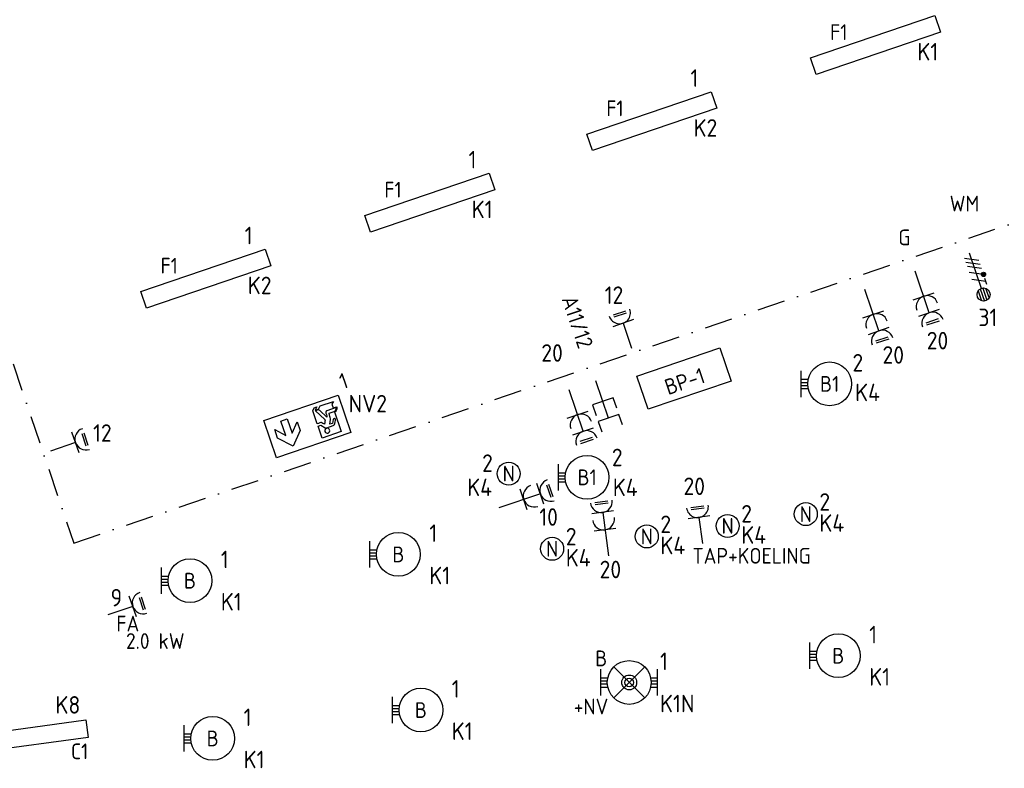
# Model space of a CAD drawing. Header units: millimetres. Extents: x 28812 to 120869, y 26747 to 104834.
# Tile 24 of 36: x 75397 to 86642, y 58824 to 67371. Entities that reach past the tile are written whole.
import ezdxf
from ezdxf.enums import TextEntityAlignment as Align

# ---------------------------------------------------------------- set-up
doc = ezdxf.new("R2010")
doc.units = ezdxf.units.MM
doc.header["$LTSCALE"] = 100
doc.linetypes.add('DASHDOT2', pattern=[12.7, 6.35, -3.175, 0, -3.175])
for name, color, linetype in [('EB63101-_ATTRIB', 2, 'Continuous'), ('EB63103-_ATTRIB', 2, 'Continuous'), ('EB63105-_ATTRIB', 2, 'Continuous'), ('EB63109-_ATTRIB', 2, 'Continuous'), ('EB6441--_ATTRIB', 2, 'Continuous'), ('EL62203-_KRACHT-WCD230', 3, 'Continuous'), ('EL63101-_LICHT-ARM', 3, 'Continuous'), ('EL63103-_LICHT-WCD230V', 3, 'Continuous'), ('EL63105-_LICHT-KAST', 3, 'Continuous'), ('EL63109-_LICHT-ASP400V', 3, 'Continuous'), ('EL6350--', 3, 'Continuous'), ('EL63501-_NOODVRL-ARM', 3, 'Continuous'), ('EL6441--_DATACOM', 3, 'Continuous')]:
    doc.layers.add(name, color=color, linetype=linetype)
doc.layers.add('GRENS', color=210, linetype='DASHDOT2', lineweight=30)
doc.styles.add('NORATT', font='iso.shx')
doc.styles.add('NORDIM', font='isocp.shx')
doc.styles.add('STABICAD-018', font='ISOCP.SHX', dxfattribs={"height": 1.8})

# ---------------------------------------------------------------- blocks, each defined once
blk = doc.blocks.new('ES3G00')
at = {"color": 0}
blk.add_circle((0, 0), 2.5, dxfattribs=at)
at = {"style": 'NORATT', "flags": 9}
blk.add_attdef('GELIJK', text='', height=1.8, dxfattribs=at).set_placement((3.5, 5), align=Align.MIDDLE_CENTER)
at = {"color": 0, "style": 'NORATT'}
for tag, flags, p in [('SCHAK', 8, (3.5, 2.75)), ('A_CODE', 8, (0, 0)), ('GROEP', 8, (-3.5, -2.75)), ('KAST', 9, (3.5, -2.75))]:
    blk.add_attdef(tag, text='', height=1.8, dxfattribs=dict(at, flags=flags)).set_placement(p, align=Align.MIDDLE)
blk = doc.blocks.new('ES3G10')
for p, q in [((-3.25, -1.5), (-3.25, 1.5)), ((-3.25, 0.52), (-2.44, 0.52)), ((-3.25, 0.17), (-2.49, 0.17)), ((-3.25, -0.17), (-2.49, -0.17)), ((-3.25, -0.52), (-2.44, -0.52))]:
    blk.add_line(p, q)
blk.add_circle((0, 0), 2.5)
at = {"style": 'NORATT', "flags": 9}
blk.add_attdef('GELIJK', text='', height=1.8, dxfattribs=at).set_placement((3.5, 5), align=Align.MIDDLE_CENTER)
at = {"color": 6, "style": 'NORATT'}
for tag, flags, p in [('SCHAK', 8, (3.5, 2.75)), ('A_CODE', 8, (0, 0)), ('GROEP', 8, (-3.5, -2.75)), ('KAST', 9, (3.5, -2.75))]:
    blk.add_attdef(tag, text='', height=1.8, dxfattribs=dict(at, flags=flags)).set_placement(p, align=Align.MIDDLE)
blk = doc.blocks.new('ES3W2L')
for p, q in [((-0.75, 3.25), (0.75, 3.25)), ((-0.75, 3), (0.75, 3)), ((1.25, 2), (-1.25, 2)), ((0, 2), (0, -3)), ((1.25, 0), (-1.25, 0))]:
    blk.add_line(p, q)
for centre in [(0, 3.25), (0, 1.25)]:
    blk.add_arc(centre, 1.25, 180, 0)
at = {"style": 'NORATT'}
for tag, flags, p in [('VERMOGEN', 9, (-2.5, 5)), ('GELIJKI', 9, (5, 5)), ('GELIJK', 9, (5, 5)), ('GROEP', 8, (0, 5)), ('SCHAK', 8, (2.5, 5)), ('KAST', 9, (7, 5)), ('TAL', 8, (2.5, 5))]:
    blk.add_attdef(tag, text='', height=1.8, rotation=90, dxfattribs=dict(at, flags=flags)).set_placement(p, align=Align.MIDDLE_CENTER)
for tag, height, flags, p in [('GROEPI', 1.8, 9, (0, 9.5)), ('CODE', 3.5, 8, (0, 4.5)), ('M_CODE', 1.8, 9, (0, 0)), ('VERMOGENI', 1.8, 9, (0, -9.5)), ('DOELI', 1.8, 9, (0, -11.5))]:
    blk.add_attdef(tag, text='', height=height, dxfattribs=dict(at, flags=flags)).set_placement(p, align=Align.MIDDLE_CENTER)
at = {"style": 'NORATT', "flags": 8}
blk.add_attdef('DOEL', text='', height=1.8, rotation=90, dxfattribs=at).set_placement((-2.5, 5), align=Align.MIDDLE_LEFT)
blk = doc.blocks.new('ES111352')
at = {"color": 0}
blk.add_line((0, 1.5), (0, -3), dxfattribs=at)
for points in [[(-1.25, 2.75), (-1.25, 1.5), (1.25, 1.5), (1.25, 2.75)], [(-1.25, 0.75), (-1.25, -0.5), (1.25, -0.5), (1.25, 0.75)]]:
    blk.add_lwpolyline(points, dxfattribs=at)
at = {"color": 0, "style": 'NORATT', "flags": 8}
blk.add_attdef('NUMMER1', text='', height=1.8, rotation=90, dxfattribs=at).set_placement((-1.5, 4.5), align=Align.MIDDLE_LEFT)
at = {"style": 'NORATT', "flags": 8}
blk.add_attdef('NUMMER', text='', height=1.8, rotation=90, dxfattribs=at).set_placement((1.5, 4.5), align=Align.MIDDLE_LEFT)
at = {"style": 'NORATT'}
for tag, flags, p in [('PANEEL', 9, (0, 3)), ('CODE', 9, (1, 3.5)), ('GRP', 8, (0, -5)), ('RUIMTE', 9, (0, -7.5))]:
    blk.add_attdef(tag, text='', height=1.8, dxfattribs=dict(at, flags=flags)).set_placement(p, align=Align.MIDDLE_LEFT)
at = {"style": 'NORATT', "flags": 8}
blk.add_attdef('M_CODE', text='', height=1.8, dxfattribs=at).set_placement((0, 0), align=Align.MIDDLE_CENTER)
blk = doc.blocks.new('ES111207')
at = {"color": 0}
blk.add_lwpolyline([(5, -2), (-5, -2), (-5, 2), (5, 2)], close=True, dxfattribs=at)
at = {"style": 'NORATT'}
for tag, height, flags, p in [('GROEPI', 1.8, 9, (0, 9.5)), ('GROEP', 1.8, 8, (0, 7.5)), ('CODE', 3.5, 8, (0, 4.5)), ('M_CODE', 1.8, 9, (0, 0)), ('KAST', 1.8, 9, (0, -3.5)), ('VERMOGEN', 1.8, 9, (0, -5.5)), ('DOEL', 1.8, 9, (0, -7.5)), ('VERMOGENI', 1.8, 9, (0, -9.5)), ('DOELI', 1.8, 9, (0, -11.5))]:
    blk.add_attdef(tag, text='', height=height, dxfattribs=dict(at, flags=flags)).set_placement(p, align=Align.MIDDLE_CENTER)
at = {"style": 'NORATT', "flags": 9}
for tag in ['GELIJKI', 'TAL']:
    blk.add_attdef(tag, text='', height=1.8, rotation=90, dxfattribs=at).set_placement((5, 3.75), align=Align.MIDDLE_CENTER)
at = {"color": 0, "style": 'NORATT', "flags": 9}
blk.add_attdef('RUIMTE', text='', height=1.8, dxfattribs=at).set_placement((0, -9.5), align=Align.MIDDLE)
blk = doc.blocks.new('ES2X5')
at = {"color": 0}
for p, q in [((-0.45, 1.4), (-0.45, 2.6)), ((-0.15, 1.27), (-0.15, 2.73)), ((0.15, 1.27), (0.15, 2.73)), ((0.45, 1.4), (0.45, 2.6)), ((0, 1.25), (0, -3))]:
    blk.add_line(p, q, dxfattribs=at)
at = {"color": 1}
for p, q in [((-0.88, -0.38), (-0.88, 0.01)), ((-0.78, -0.42), (-0.78, 0.06)), ((-0.73, 1.04), (-0.73, 0.3)), ((-0.73, 0.67), (0.73, -0.07)), ((-0.69, -0.42), (-0.69, 0.06)), ((-0.59, -0.38), (-0.59, 0.01)), ((-0.73, -0.18), (0.73, -0.92)), ((-0.73, -0.88), (0.73, -1.62)), ((-0.73, -1.37), (0.73, -2.11)), ((-0.73, -1.86), (0.73, -2.6))]:
    blk.add_line(p, q, dxfattribs=at)
at = {"color": 0}
blk.add_circle((0, 2), 0.75, dxfattribs=at)
at = {"color": 1}
blk.add_circle((-0.73, -0.18), 0.245, dxfattribs=at)
at = {"style": 'NORATT'}
for tag, flags, p in [('VERMOGEN', 9, (-2.5, 4.5)), ('GROEP', 8, (0, 4.5)), ('SCHAK', 8, (2.5, 4.5)), ('KAST', 9, (7, 4.5)), ('DOEL', 8, (-2.5, 1))]:
    blk.add_attdef(tag, text='', height=1.8, rotation=90, dxfattribs=dict(at, flags=flags)).set_placement(p, align=Align.MIDDLE_LEFT)
for tag, flags, p in [('GELIJK', 9, (5, 4.5)), ('TAL', 8, (2.5, 4.5))]:
    blk.add_attdef(tag, text='', height=1.8, rotation=90, dxfattribs=dict(at, flags=flags)).set_placement(p, align=Align.MIDDLE_CENTER)
at = {"style": 'NORATT', "flags": 9}
blk.add_attdef('M_CODE', text='', height=1.8, dxfattribs=at).set_placement((0, 0), align=Align.MIDDLE_CENTER)
blk = doc.blocks.new('ES3W1L')
for p, q in [((-0.75, 1.25), (0.75, 1.25)), ((1.25, 0), (-1.25, 0)), ((-0.75, 1), (0.75, 1)), ((0, 0), (0, -3))]:
    blk.add_line(p, q)
blk.add_arc((0, 1.25), 1.25, 180, 0)
at = {"style": 'NORATT'}
for tag, flags, p in [('VERMOGEN', 9, (-2.5, 3)), ('GROEP', 8, (0, 3)), ('SCHAK', 8, (2.5, 3)), ('GELIJK', 9, (5, 3)), ('KAST', 9, (7, 3)), ('TAL', 8, (2.5, 3))]:
    blk.add_attdef(tag, text='', height=1.8, rotation=90, dxfattribs=dict(at, flags=flags)).set_placement(p, align=Align.MIDDLE_CENTER)
at = {"style": 'NORATT', "flags": 8}
blk.add_attdef('DOEL', text='', height=1.8, rotation=90, dxfattribs=at).set_placement((-2.5, 3), align=Align.MIDDLE_LEFT)
at = {"style": 'NORATT', "flags": 9}
blk.add_attdef('M_CODE', text='', height=1.8, dxfattribs=at).set_placement((0, 0), align=Align.MIDDLE_CENTER)
blk = doc.blocks.new('EJ3T01')
at = {"color": 0}
for p, q in [((-3.25, -1.5), (-3.25, 1.5)), ((-1.77, 1.77), (1.77, -1.77)), ((1.77, 1.77), (-1.77, -1.77)), ((3.25, -1.5), (3.25, 1.5)), ((-3.25, 0.52), (-2.44, 0.52)), ((-3.25, 0.17), (-2.49, 0.17)), ((2.44, 0.52), (3.25, 0.52)), ((2.49, 0.17), (3.25, 0.17)), ((-3.25, -0.17), (-2.49, -0.17)), ((-3.25, -0.52), (-2.44, -0.52)), ((2.44, -0.52), (3.25, -0.52)), ((2.49, -0.17), (3.25, -0.17))]:
    blk.add_line(p, q, dxfattribs=at)
blk.add_lwpolyline([(1.77, -1.77), (1.75, -1.75)], dxfattribs=at)
for radius in [2.5, 0.85, 0.5]:
    blk.add_circle((0, 0), radius, dxfattribs=at)
at = {"style": 'NORATT', "flags": 9}
blk.add_attdef('GELIJK', text='', height=1.8, dxfattribs=at).set_placement((3.5, 5), align=Align.MIDDLE_CENTER)
at = {"color": 0, "style": 'NORATT'}
for tag, flags, p in [('A_CODE', 8, (-3.5, 2.75)), ('SCHAK', 8, (3.5, 2.75)), ('GROEP', 8, (-3.5, -2.75)), ('KAST', 9, (3.5, -2.75))]:
    blk.add_attdef(tag, text='', height=1.8, dxfattribs=dict(at, flags=flags)).set_placement(p, align=Align.MIDDLE)
blk = doc.blocks.new('EJ3P21')
at = {"color": 0}
blk.add_lwpolyline([(-6, -1), (-6, 1), (6, 1), (6, -1)], close=True, dxfattribs=at)
at = {"style": 'NORATT'}
for tag, height, flags, p in [('GROEPI', 1.8, 9, (0, 9.5)), ('CODE', 3.5, 8, (0, 4.5)), ('GELIJK', 1.8, 9, (3.5, 5)), ('M_CODE', 1.8, 9, (0, 0)), ('VERMOGEN', 1.8, 9, (0, -5.5)), ('DOEL', 1.8, 9, (0, -7.5)), ('VERMOGENI', 1.8, 9, (0, -9.5)), ('DOELI', 1.8, 9, (0, -11.5))]:
    blk.add_attdef(tag, text='', height=height, dxfattribs=dict(at, flags=flags)).set_placement(p, align=Align.MIDDLE_CENTER)
at = {"style": 'NORATT', "flags": 9}
for tag in ['GELIJKI', 'TAL']:
    blk.add_attdef(tag, text='', height=1.8, rotation=90, dxfattribs=at).set_placement((5, 2.75), align=Align.MIDDLE_CENTER)
at = {"style": 'NORATT'}
for tag, flags, p in [('SCHAK', 8, (3.5, 2.8)), ('A_CODE', 8, (0, 0)), ('GROEP', 8, (-3.5, -2.8)), ('KAST', 9, (3.5, -2.8))]:
    blk.add_attdef(tag, text='', height=1.8, dxfattribs=dict(at, flags=flags)).set_placement(p, align=Align.MIDDLE)
blk = doc.blocks.new('EJ3P31')
at = {"color": 0}
blk.add_lwpolyline([(-7.5, -1), (-7.5, 1), (7.5, 1), (7.5, -1)], close=True, dxfattribs=at)
at = {"style": 'NORATT', "flags": 9}
blk.add_attdef('GELIJK', text='', height=1.8, dxfattribs=at).set_placement((3.5, 5), align=Align.MIDDLE_CENTER)
at = {"color": 0, "style": 'NORATT'}
for tag, flags, p in [('A_CODE', 8, (-3.5, 2.75)), ('SCHAK', 8, (3.5, 2.75)), ('GROEP', 8, (-3.5, -2.75)), ('KAST', 9, (3.5, -2.75))]:
    blk.add_attdef(tag, text='', height=1.8, dxfattribs=dict(at, flags=flags)).set_placement(p, align=Align.MIDDLE)
blk = doc.blocks.new('1115C2IN')
at = {"color": 0, "linetype": 'Continuous'}
for p, q in [((-4.49, 5.49), (4.49, 5.49)), ((-4.49, 1), (-4.49, 5.49)), ((-4.49, 5.49), (4.49, 5.49)), ((-4.49, 1), (-4.49, 5.49)), ((4.49, 5.49), (4.49, 1)), ((4.49, 5.49), (4.49, 1)), ((4.49, 1), (-4.49, 1)), ((4.49, 1), (-4.49, 1))]:
    blk.add_line(p, q, dxfattribs=at)
blk.add_lwpolyline([(-0.92, 3.1), (-2.28, 1.64), (-3.64, 3.1), (-3.64, 4.12), (-2.67, 3.09), (-2.67, 4.81), (-1.89, 4.81), (-1.89, 3.09), (-0.92, 4.12), (-0.92, 3.1)], dxfattribs=at)
for points, knots in [([(3.01, 2.47), (2.98, 2.41), (2.82, 2.4), (2.82, 2.4), (2.82, 2.4), (2.07, 2.4), (2.07, 2.4), (1.95, 2.4), (1.89, 2.45), (1.89, 2.45), (1.89, 2.45), (1.5, 2.9), (1.5, 2.9), (1.5, 2.9), (1.17, 2.9), (1.17, 2.9), (1.17, 2.9), (1.17, 1.47), (1.17, 1.47), (1.17, 1.47), (3.47, 1.47), (3.47, 1.47), (3.47, 1.47), (3.47, 3.83), (3.47, 3.83), (3.59, 3.84), (3.84, 3.92), (3.89, 4.24), (3.89, 4.24), (3.9, 4.31), (3.9, 4.31), (3.9, 4.31), (3.47, 4.31), (3.47, 4.31), (3.47, 4.31), (3.47, 4.76), (3.47, 4.76), (3.47, 4.76), (3.73, 5.02), (3.73, 5.02), (3.73, 5.02), (2.13, 5.02), (2.13, 5.02), (2.13, 5.02), (1.96, 4.86), (1.96, 4.86), (1.96, 4.86), (1.85, 4.74), (1.79, 4.73), (1.79, 4.73), (1.46, 4.73), (1.46, 4.73), (1.46, 4.73), (1.75, 5.02), (1.75, 5.02), (1.75, 5.02), (1.43, 5.02), (1.43, 5.02), (1.43, 5.02), (1.17, 4.76), (1.17, 4.76), (1.17, 4.76), (1.17, 3.18), (1.17, 3.18), (1.34, 3.18), (1.67, 3.18), (1.67, 3.18), (1.67, 3.17), (1.93, 2.88), (1.93, 2.88), (1.93, 2.88), (2.1, 3.17), (2.12, 3.23), (2.14, 3.3), (2.13, 3.37), (2.13, 3.37), (2.13, 3.37), (1.45, 4.67), (1.45, 4.67), (1.45, 4.67), (1.79, 4.67), (1.79, 4.67), (1.84, 4.66), (1.92, 4.54), (1.92, 4.54), (1.92, 4.54), (2.46, 3.54), (2.46, 3.54), (2.46, 3.54), (2.5, 3.81), (2.5, 4.02), (2.5, 4.22), (2.68, 4.25), (2.68, 4.25), (2.68, 4.25), (3.82, 4.25), (3.82, 4.25), (3.78, 3.9), (3.47, 3.9), (3.47, 3.9), (3.47, 3.9), (2.85, 3.9), (2.85, 3.9), (2.85, 3.9), (2.8, 3.52), (2.8, 3.4), (2.8, 3.29), (2.76, 3.16), (2.76, 3.16), (2.76, 3.16), (2.52, 2.68), (2.52, 2.68), (2.52, 2.68), (2.82, 2.68), (2.82, 2.68), (2.82, 2.68), (3.05, 3.07), (3.05, 3.07), (3.05, 3.07), (3.08, 3.15), (3.23, 3.11), (3.37, 3.08), (3.3, 2.94), (3.3, 2.94), (3.3, 2.94), (3.06, 2.53), (3.01, 2.47)], [0, 0, 0, 0, 1, 1, 1, 2, 2, 2, 3, 3, 3, 4, 4, 4, 5, 5, 5, 6, 6, 6, 7, 7, 7, 8, 8, 8, 9, 9, 9, 10, 10, 10, 11, 11, 11, 12, 12, 12, 13, 13, 13, 14, 14, 14, 15, 15, 15, 16, 16, 16, 17, 17, 17, 18, 18, 18, 19, 19, 19, 20, 20, 20, 21, 21, 21, 22, 22, 22, 23, 23, 23, 24, 24, 24, 25, 25, 25, 26, 26, 26, 27, 27, 27, 28, 28, 28, 29, 29, 29, 30, 30, 30, 31, 31, 31, 32, 32, 32, 33, 33, 33, 34, 34, 34, 35, 35, 35, 36, 36, 36, 37, 37, 37, 38, 38, 38, 39, 39, 39, 40, 40, 40, 41, 41, 41, 42, 42, 42, 42]), ([(2, 1.78), (1.85, 1.78), (1.72, 1.91), (1.72, 2.07), (1.72, 2.22), (1.85, 2.35), (2, 2.35), (2.16, 2.35), (2.28, 2.22), (2.28, 2.07), (2.28, 1.91), (2.16, 1.78), (2, 1.78)], [0, 0, 0, 0, 1, 1, 1, 2, 2, 2, 3, 3, 3, 4, 4, 4, 4])]:
    blk.add_open_spline(points, degree=3, knots=knots, dxfattribs=at)
at = {"color": 0, "linetype": 'Continuous', "style": 'STABICAD-018'}
for tag, p in [('PANEL', (0.07, 14.79)), ('CIRCUIT', (0.07, 11.79)), ('SUBCIRCUIT', (4.57, 11.79)), ('LIGHTFIXTURECODE', (0.07, 7.62))]:
    blk.add_attdef(tag, text='', height=1.8, dxfattribs=at).set_placement(p, align=Align.MIDDLE)

msp = doc.modelspace()

# ---------------------------------------------------------------- linework, layer by layer
at = {"layer": 'GRENS', "ltscale": 0.5, "elevation": -16800}
msp.add_lwpolyline([(67308, 68514), (68343, 67242), (73486, 68857), (76015, 61395), (105206, 71338)], dxfattribs=at)

# ---------------------------------------------------------------- block references
at = {"layer": 'EL63101-_LICHT-ARM'}
ref = msp.add_blockref('EJ3P31', (85171, 67082, 2600), dxfattribs=dict(at, xscale=100.000000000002, yscale=100.000000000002, zscale=100.000000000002, rotation=18.79999999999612))
ref.add_attrib('A_CODE', 'F1', dxfattribs={"layer": 'EB63101-_ATTRIB', "color": 1, "height": 180, "style": 'NORATT', "flags": 8}).set_placement((84751, 67229, 2600), align=Align.MIDDLE)
ref = msp.add_blockref('EJ3P31', (82615, 66212, 2600), dxfattribs=dict(at, xscale=100.000000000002, yscale=100.000000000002, zscale=100.000000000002, rotation=18.79999999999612))
ref.add_attrib('A_CODE', 'F1', dxfattribs={"layer": 'EB63101-_ATTRIB', "color": 1, "height": 180, "style": 'NORATT', "flags": 8}).set_placement((82195, 66359, 2600), align=Align.MIDDLE)
ref = msp.add_blockref('EJ3P31', (80080, 65282, 2600), dxfattribs=dict(at, xscale=100.000000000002, yscale=100.000000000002, zscale=100.000000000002, rotation=18.79999999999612))
ref.add_attrib('A_CODE', 'F1', dxfattribs={"layer": 'EB63101-_ATTRIB', "color": 1, "height": 180, "style": 'NORATT', "flags": 8}).set_placement((79660, 65430, 2600), align=Align.MIDDLE)
ref = msp.add_blockref('EJ3P31', (77523, 64415, 2600), dxfattribs=dict(at, xscale=100.000000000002, yscale=100.000000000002, zscale=100.000000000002, rotation=18.79999999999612))
ref.add_attrib('A_CODE', 'F1', dxfattribs={"layer": 'EB63101-_ATTRIB', "color": 1, "height": 180, "style": 'NORATT', "flags": 8}).set_placement((77104, 64562, 2600), align=Align.MIDDLE)
ref = msp.add_blockref('ES3G10', (84647, 63213, -14400), dxfattribs=dict(at, xscale=100, yscale=100, zscale=100))
ref.add_attrib('A_CODE', 'B1', dxfattribs={"layer": 'EB63101-_ATTRIB', "color": 1, "height": 180, "style": 'NORATT', "flags": 8}).set_placement((84647, 63213, -14400), align=Align.MIDDLE)
ref = msp.add_blockref('ES3G00', (80982, 62188, -10080), dxfattribs=dict(at, xscale=52.5, yscale=52.5, zscale=52.5))
ref.add_attrib('A_CODE', 'N', dxfattribs={"layer": 'EB63101-_ATTRIB', "color": 1, "height": 180, "style": 'NORATT', "flags": 8}).set_placement((80982, 62188, -10080), align=Align.MIDDLE)
ref = msp.add_blockref('ES3G10', (81877, 62146, -14400), dxfattribs=dict(at, xscale=100, yscale=100, zscale=100))
ref.add_attrib('A_CODE', 'B1', dxfattribs={"layer": 'EB63101-_ATTRIB', "color": 1, "height": 180, "style": 'NORATT', "flags": 8}).set_placement((81877, 62146, -14400), align=Align.MIDDLE)
ref = msp.add_blockref('ES3G00', (84375, 61726, -26880), dxfattribs=dict(at, xscale=52.5, yscale=52.5, zscale=52.5))
ref.add_attrib('A_CODE', 'N', dxfattribs={"layer": 'EB63101-_ATTRIB', "color": 1, "height": 180, "style": 'NORATT', "flags": 8}).set_placement((84375, 61726, -26880), align=Align.MIDDLE)
ref = msp.add_blockref('ES3G00', (83482, 61591, -26880), dxfattribs=dict(at, xscale=52.5, yscale=52.5, zscale=52.5))
ref.add_attrib('A_CODE', 'N', dxfattribs={"layer": 'EB63101-_ATTRIB', "color": 1, "height": 180, "style": 'NORATT', "flags": 8}).set_placement((83482, 61591, -26880), align=Align.MIDDLE)
ref = msp.add_blockref('ES3G10', (79722, 61266, -14400), dxfattribs=dict(at, xscale=100, yscale=100, zscale=100))
ref.add_attrib('A_CODE', 'B', dxfattribs={"layer": 'EB63101-_ATTRIB', "color": 1, "height": 180, "style": 'NORATT', "flags": 8}).set_placement((79722, 61266, -14400), align=Align.MIDDLE)
ref = msp.add_blockref('ES3G00', (82559, 61471, -26880), dxfattribs=dict(at, xscale=52.5, yscale=52.5, zscale=52.5))
ref.add_attrib('A_CODE', 'N', dxfattribs={"layer": 'EB63101-_ATTRIB', "color": 1, "height": 180, "style": 'NORATT', "flags": 8}).set_placement((82559, 61471, -26880), align=Align.MIDDLE)
ref = msp.add_blockref('ES3G00', (81478, 61330, -26880), dxfattribs=dict(at, xscale=52.5, yscale=52.5, zscale=52.5))
ref.add_attrib('A_CODE', 'N', dxfattribs={"layer": 'EB63101-_ATTRIB', "color": 1, "height": 180, "style": 'NORATT', "flags": 8}).set_placement((81478, 61330, -26880), align=Align.MIDDLE)
ref = msp.add_blockref('ES3G10', (77342, 60966), dxfattribs=dict(at, xscale=100, yscale=100, zscale=100))
ref.add_attrib('A_CODE', 'B', dxfattribs={"layer": 'EB63101-_ATTRIB', "color": 1, "height": 180, "style": 'NORATT', "flags": 8}).set_placement((77342, 60966), align=Align.MIDDLE)
ref = msp.add_blockref('ES3G10', (84746, 60109, -14400), dxfattribs=dict(at, xscale=100, yscale=100, zscale=100))
ref.add_attrib('A_CODE', 'B', dxfattribs={"layer": 'EB63101-_ATTRIB', "color": 1, "height": 180, "style": 'NORATT', "flags": 8}).set_placement((84746, 60109, -14400), align=Align.MIDDLE)
ref = msp.add_blockref('ES3G10', (79979, 59489, -14400), dxfattribs=dict(at, xscale=100, yscale=100, zscale=100))
ref.add_attrib('A_CODE', 'B', dxfattribs={"layer": 'EB63101-_ATTRIB', "color": 1, "height": 180, "style": 'NORATT', "flags": 8}).set_placement((79979, 59489, -14400), align=Align.MIDDLE)
ref = msp.add_blockref('EJ3P21', (75572, 59195), dxfattribs=dict(at, xscale=100.000000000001, yscale=100.000000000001, zscale=100.000000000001, rotation=187.8036389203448))
ref.add_attrib('A_CODE', 'C1', dxfattribs={"layer": 'EB63101-_ATTRIB', "color": 1, "height": 180, "style": 'NORATT', "flags": 8}).set_placement((76081, 59018), align=Align.MIDDLE)
ref = msp.add_blockref('ES3G10', (77601, 59165, -14400), dxfattribs=dict(at, xscale=100, yscale=100, zscale=100))
ref.add_attrib('A_CODE', 'B', dxfattribs={"layer": 'EB63101-_ATTRIB', "color": 1, "height": 180, "style": 'NORATT', "flags": 8}).set_placement((77601, 59165, -14400), align=Align.MIDDLE)
at = {"layer": 'EL63103-_LICHT-WCD230V'}
ref = msp.add_blockref('ES3W2L', (85721, 64214, -16800), dxfattribs=dict(at, xscale=100.0000000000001, yscale=100.0000000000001, zscale=100.0000000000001, rotation=198.7500000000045))
ref.add_attrib('DOEL', 'G', dxfattribs={"layer": 'EB63103-_ATTRIB', "color": 1, "height": 180, "style": 'NORATT', "flags": 8}).set_placement((85432, 64885, -16800), align=Align.MIDDLE_LEFT)
for name, p, xscale, yscale, zscale, rotation in [('ES3W2L', (85146, 64008, -15750), 100, 100, 100, 198.7500000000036), ('ES3W1L', (82288, 63906, 1050), 99.99999999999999, 99.99999999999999, 99.99999999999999, 18.75004840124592), ('ES3W2L', (81769, 62862, -15750), 100, 100, 100, 198.750016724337), ('ES3W1L', (76034, 62543, 1050), 100, 100, 100, 288.7499824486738), ('ES3W2L', (81154, 61893, -15750), 100, 100, 100, 288.750016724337), ('ES3W2L', (82081, 61547, -15750), 99.99999999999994, 99.99999999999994, 99.99999999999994, 7.499999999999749)]:
    msp.add_blockref(name, p, dxfattribs=dict(at, xscale=xscale, yscale=yscale, zscale=zscale, rotation=rotation))
ref = msp.add_blockref('ES3W1L', (83154, 61688, -16800), dxfattribs=dict(at, xscale=100.0000000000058, yscale=100.0000000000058, zscale=100.0000000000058, rotation=7.802191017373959))
ref.add_attrib('DOEL', 'TAP+KOELING', dxfattribs={"layer": '0', "color": 1, "height": 180, "style": 'NORATT', "flags": 8}).set_placement((83081, 61250), align=Align.MIDDLE_LEFT)
ref = msp.add_blockref('ES3W1L', (76689, 60672), dxfattribs=dict(at, xscale=100, yscale=100, zscale=100, rotation=288.7499824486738))
ref.add_attrib('DOEL', '2.0 kW', dxfattribs={"layer": 'EB63103-_ATTRIB', "color": 1, "height": 180, "style": 'NORATT', "flags": 8}).set_placement((76611, 60277), align=Align.MIDDLE_LEFT)
ref.add_attrib('GROEP', 'FA', dxfattribs={"layer": 'EB63103-_ATTRIB', "color": 1, "height": 180, "style": 'NORATT', "flags": 8}).set_placement((76501, 60476), align=Align.MIDDLE_LEFT)
at = {"layer": 'EL63105-_LICHT-KAST'}
ref = msp.add_blockref('ES111207', (82983, 63274, -15800), dxfattribs=dict(at, xscale=100, yscale=100, zscale=100, rotation=198.7500000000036))
ref.add_attrib('GROEP', 'BP-1', dxfattribs={"layer": 'EB63105-_ATTRIB', "color": 1, "height": 180, "rotation": 18.75, "style": 'NORATT', "flags": 8}).set_placement((82992, 63243, -15800), align=Align.MIDDLE_CENTER)
at = {"layer": 'EL63109-_LICHT-ASP400V'}
ref = msp.add_blockref('ES2X5', (86341, 64422, -16600), dxfattribs=dict(at, xscale=99.99999999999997, yscale=99.99999999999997, zscale=99.99999999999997, rotation=198.7499012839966))
ref.add_attrib('DOEL', 'WM', dxfattribs={"layer": 'EB63109-_ATTRIB', "color": 1, "height": 180, "style": 'NORATT', "flags": 8}).set_placement((86018, 65271, -16600), align=Align.MIDDLE_LEFT)
at = {"layer": 'EL6350--', "linetype": 'Continuous'}
ref = msp.add_blockref('1115C2IN', (78787, 62418, 2600), dxfattribs=dict(at, xscale=99.99999999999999, yscale=99.99999999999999, zscale=99.99999999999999, rotation=18.74999999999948))
ref.add_attrib('CIRCUIT', '1', dxfattribs={"layer": '0', "color": 1, "linetype": 'Continuous', "height": 180, "rotation": 18.75, "style": 'STABICAD-018'}).set_placement((79096, 63247, 2600), align=Align.MIDDLE)
at = {"layer": 'EL63501-_NOODVRL-ARM'}
ref = msp.add_blockref('EJ3T01', (82358, 59804, -14400), dxfattribs=dict(at, xscale=100, yscale=100, zscale=100))
ref.add_attrib('A_CODE', 'B', dxfattribs={"layer": '0', "color": 1, "height": 180, "style": 'NORATT', "flags": 8}).set_placement((82038, 60079, -14400), align=Align.MIDDLE)
ref.add_attrib('GROEP', '+NV', dxfattribs={"layer": '0', "color": 1, "height": 180, "style": 'NORATT', "flags": 8}).set_placement((81922, 59529, -14400), align=Align.MIDDLE)
at = {"layer": 'EL6441--_DATACOM'}
ref = msp.add_blockref('ES111352', (82074, 62965, -15750), dxfattribs=dict(at, xscale=100, yscale=100, zscale=100, rotation=198.750016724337))
ref.add_attrib('NUMMER1', 'A11/12', dxfattribs={"layer": 'EB6441--_ATTRIB', "color": 1, "height": 180, "rotation": 288.75, "style": 'NORATT', "flags": 8}).set_placement((81668, 64211, -15750), align=Align.MIDDLE_LEFT)

# ---------------------------------------------------------------- texts
at = {"layer": 'EL62203-_KRACHT-WCD230', "color": 7, "style": 'NORDIM'}
for p in [(82078, 64126, -16600), (76235, 62552, -16600)]:
    msp.add_text('12', height=200, dxfattribs=at).set_placement(p)
at = {"layer": 'EL63101-_LICHT-ARM', "color": 1, "style": 'NORDIM'}
for s, p in [('K1', (85649, 66905)), ('1', (83058, 66604, -2400)), ('K2', (83093, 66035)), ('1', (80523, 65674, -2400)), ('K1', (80559, 65105)), ('1', (77966, 64807, -2400)), ('K2', (78002, 64237)), ('2', (84908, 63354, -16800)), ('K4', (84938, 63015, -16800)), ('NV2', (79153, 62887, 8638)), ('2', (80678, 62208, -16800)), ('2', (82160, 62273, -16800)), ('K4', (80508, 61932, -16800)), ('K4', (82171, 61931, -16800)), ('2', (84530, 61765, -33600)), ('2', (83638, 61630, -33600)), ('2', (82714, 61510, -33600)), ('K4', (84530, 61524, -33600)), ('1', (80075, 61409, -16800)), ('2', (81634, 61369, -33600)), ('K4', (83638, 61388, -33600)), ('K4', (82714, 61268, -33600)), ('1', (77694, 61108, -2400)), ('K4', (81634, 61127, -33600)), ('K1', (80075, 60925, -16800)), ('K1', (77694, 60625, -2400)), ('1', (85099, 60251, -16800)), ('1', (82710, 59946, -16800)), ('K1', (85099, 59768, -16800)), ('1', (80331, 59631, -16800)), ('K8', (75805, 59448, -5200)), ('K1N', (82710, 59463, -16800)), ('1', (77954, 59307, -16800)), ('K1', (80331, 59148, -16800)), ('K1', (77954, 58824, -16800))]:
    msp.add_text(s, height=200, dxfattribs=at).set_placement(p)
at = {"layer": 'EL63103-_LICHT-WCD230V', "color": 7, "style": 'NORDIM'}
for s, p in [('31', (86346, 63872, -33400)), ('20', (85756, 63607, -33400)), ('20', (81354, 63466, -33400)), ('20', (85251, 63443, -33400)), ('20', (82978, 61944, -16800)), ('10', (81331, 61593, -33400)), ('20', (82020, 60994, -33400)), ('9', (76435, 60672, -33400))]:
    msp.add_text(s, height=200, dxfattribs=at).set_placement(p)

doc.saveas('drawing.dxf')
